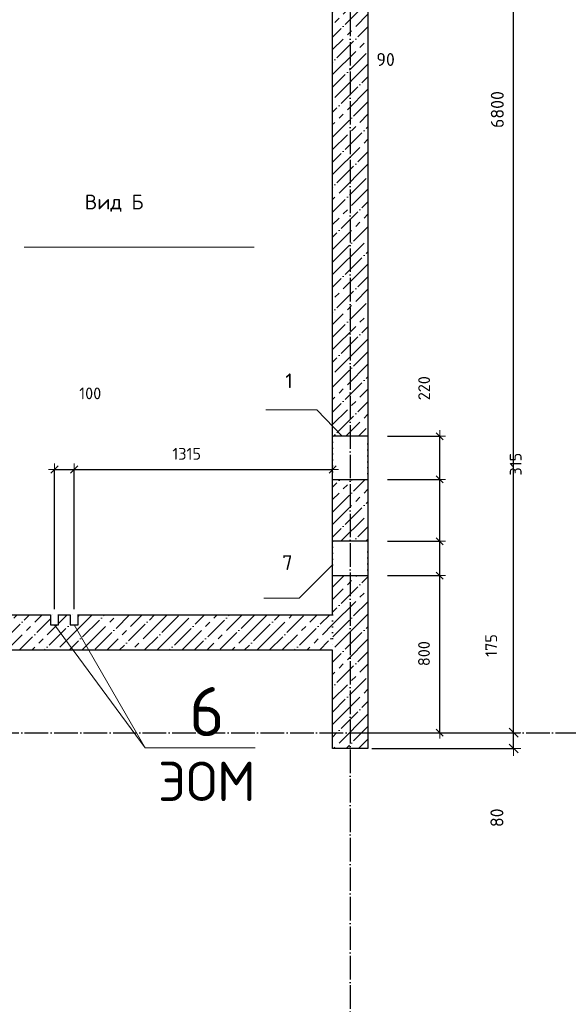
# Model space of a CAD drawing. Header units: millimetres. Extents: x 24180 to 116279, y -2337 to 52405.
# Tile 16 of 41: x 59098 to 61889, y 7017 to 12031. Entities that reach past the tile are written whole.
import ezdxf

# ---------------------------------------------------------------- set-up
doc = ezdxf.new("R2010")
doc.units = ezdxf.units.MM
doc.header["$PDMODE"] = 65
for name, pattern in [('______11', [150, 120, -15, 0, -15]), ('______5', [330, 240, -30, 30, -30]), ('______9', [30, 0, -30]), ('________', [0])]:
    doc.linetypes.add(name, pattern=pattern)
for name, color, linetype, lineweight in [('Standard', 7, 'Continuous', 25), ('Высотная отметка (отверстия)', 7, 'Continuous', 13), ('Размерная линия_ общее', 7, 'Continuous', 13), ('Размерная линия_ общее_1', 7, 'Continuous', 13), ('Стена_ общее', 7, 'Continuous', 35)]:
    doc.layers.add(name, color=color, linetype=linetype, lineweight=lineweight)
doc.layers.add('Осевая линия_ общее', color=7, linetype='______5', lineweight=13, true_color=0xa0a0a0)
doc.styles.add('ISOCPEUR', font='ISOCPEUR')
doc.dimstyles.new('DIMSTYLE_11', dxfattribs={"dimtxt": 66, "dimasz": 75, "dimexe": 0, "dimexo": 0, "dimgap": 33, "dimtad": 2, "dimdec": 0, "dimrnd": 5, "dimzin": 12, "dimdsep": 46, "dimtxsty": 'ISOCPEUR', "dimblk1": 'ALL_ML_STRICH', "dimblk2": 'ALL_ML_STRICH', "dimsah": 1, "dimcen": 0, "dimclrd": 7, "dimclre": 256, "dimclrt": 7, "dimadec": 0, "dimazin": 0, "dimtfac": 1, "dimtdec": 0, "dimtix": 1, "dimtmove": 2, "dimatfit": 3, "dimfxl": 0, "dimtvp": 1.2, "dimtzin": 0, "dimlwd": 0, "dimlwe": -3, "dimarcsym": 0})
doc.dimstyles.new('DIMSTYLE_13', dxfattribs={"dimtxt": 66, "dimasz": 75, "dimexe": 0, "dimexo": 0, "dimgap": 33, "dimtad": 0, "dimdec": 0, "dimrnd": 5, "dimzin": 12, "dimdsep": 46, "dimtxsty": 'ISOCPEUR', "dimblk1": 'ALL_ML_STRICH', "dimblk2": 'ALL_ML_STRICH', "dimsah": 1, "dimcen": 0, "dimclrd": 7, "dimclre": 256, "dimclrt": 7, "dimadec": 0, "dimazin": 0, "dimtfac": 1, "dimtdec": 0, "dimtix": 1, "dimtmove": 2, "dimatfit": 3, "dimfxl": 0, "dimtvp": 1.2, "dimtzin": 0, "dimlwd": 0, "dimlwe": -3, "dimarcsym": 0})
doc.dimstyles.new('DIMSTYLE_15', dxfattribs={"dimtxt": 60, "dimasz": 60, "dimexe": 0, "dimexo": 0, "dimgap": 30, "dimtad": 0, "dimdec": 0, "dimrnd": 5, "dimzin": 12, "dimdsep": 46, "dimtxsty": 'ISOCPEUR', "dimblk1": 'ALL_ML_STRICH', "dimblk2": 'ALL_ML_STRICH', "dimsah": 1, "dimcen": 0, "dimclrd": 7, "dimclre": 256, "dimclrt": 7, "dimadec": 0, "dimazin": 0, "dimtfac": 1, "dimtdec": 0, "dimtix": 1, "dimtmove": 2, "dimatfit": 3, "dimfxl": 0, "dimtzin": 0, "dimlwd": 0, "dimlwe": -3, "dimarcsym": 0})
doc.dimstyles.new('DIMSTYLE_5', dxfattribs={"dimtxt": 60, "dimasz": 60, "dimexe": 0, "dimexo": 0, "dimgap": 30, "dimtad": 2, "dimdec": 0, "dimrnd": 5, "dimzin": 12, "dimdsep": 46, "dimtxsty": 'ISOCPEUR', "dimblk1": 'ALL_ML_STRICH', "dimblk2": 'ALL_ML_STRICH', "dimsah": 1, "dimcen": 0, "dimclrd": 7, "dimclre": 256, "dimclrt": 7, "dimadec": 0, "dimazin": 0, "dimtfac": 1, "dimtdec": 0, "dimtix": 1, "dimtmove": 2, "dimatfit": 3, "dimfxl": 0, "dimtzin": 0, "dimlwd": 0, "dimlwe": -3, "dimarcsym": 0})
doc.dimstyles.new('DIMSTYLE_7', dxfattribs={"dimtxt": 60, "dimasz": 60, "dimexe": 0, "dimexo": 0, "dimgap": 30, "dimtad": 2, "dimdec": 0, "dimrnd": 5, "dimzin": 12, "dimdsep": 46, "dimtxsty": 'ISOCPEUR', "dimblk1": 'ALL_ML_STRICH', "dimblk2": 'ALL_ML_STRICH', "dimsah": 1, "dimcen": 0, "dimclrd": 7, "dimclre": 256, "dimclrt": 7, "dimadec": 0, "dimazin": 0, "dimtfac": 1, "dimtdec": 0, "dimtix": 1, "dimtmove": 2, "dimatfit": 3, "dimfxl": 0, "dimtvp": 1.2, "dimtzin": 0, "dimlwd": 0, "dimlwe": -3, "dimarcsym": 0})
doc.dimstyles.new('DIMSTYLE_9', dxfattribs={"dimtxt": 66, "dimasz": 75, "dimexe": 0, "dimexo": 0, "dimgap": 33, "dimtad": 2, "dimdec": 0, "dimrnd": 5, "dimzin": 12, "dimdsep": 46, "dimtxsty": 'ISOCPEUR', "dimblk1": 'ALL_ML_STRICH', "dimblk2": 'ALL_ML_STRICH', "dimsah": 1, "dimcen": 0, "dimclrd": 7, "dimclre": 256, "dimclrt": 7, "dimadec": 0, "dimazin": 0, "dimtfac": 1, "dimtdec": 0, "dimtix": 1, "dimtmove": 2, "dimatfit": 3, "dimfxl": 0, "dimtzin": 0, "dimlwd": 0, "dimlwe": -3, "dimarcsym": 0})
pattern_1 = [(45, (0, 0), (-63.63961, 63.63961), [120, -15, 0, -15]), (45, (-31.82, 31.82), (-63.63961, 63.63961), [240, -30, 30, -30])]

# ---------------------------------------------------------------- blocks, each defined once
blk = doc.blocks.new('ALL_ML_STRICH')
at = {"color": 0, "linetype": 'ByBlock', "lineweight": -2}
for p, q in [((-1, 0), (0.5, 0)), ((-0.3, -0.3), (0.3, 0.3)), ((0, -0.5), (0, 0.5))]:
    blk.add_line(p, q, dxfattribs=at)
blk = doc.blocks.new('*D247')
at = {"layer": 'DEFPOINTS', "color": 7, "linetype": 'Continuous', "lineweight": 13, "transparency": 33554687}
for p in [(59275, 9740.4), (59275, 9000), (59375, 9000)]:
    blk.add_point(p, dxfattribs=at)
at = {"layer": 'Размерная линия_ общее_1', "color": 253, "linetype": 'Continuous', "lineweight": -2, "true_color": 0xa0a0a0, "transparency": 33554687}
for p, q in [((59275, 9030), (59275, 9740.4)), ((59375, 9030), (59375, 9740.4))]:
    blk.add_line(p, q, dxfattribs=at)
at = {"layer": 'Размерная линия_ общее_1', "color": 7, "linetype": 'Continuous', "lineweight": -2, "transparency": 33554687}
blk.add_line((59275, 9740.4), (59375, 9740.4), dxfattribs=at)
at = {"layer": 'Размерная линия_ общее_1', "color": 7, "linetype": 'Continuous', "lineweight": 13, "transparency": 33554687, "xscale": 60, "yscale": 60, "zscale": 60, "rotation": 180}
blk.add_blockref('ALL_ML_STRICH', (59275, 9740.4), dxfattribs=at)
at = {"layer": 'Размерная линия_ общее_1', "color": 7, "linetype": 'Continuous', "lineweight": 13, "transparency": 33554687, "xscale": 60, "yscale": 60, "zscale": 60}
blk.add_blockref('ALL_ML_STRICH', (59375, 9740.4), dxfattribs=at)
at = {"layer": 'Размерная линия_ общее_1', "color": 7, "linetype": 'Continuous', "lineweight": 13, "transparency": 33554687, "insert": (59456.8, 10128), "char_height": 60, "width": 180, "attachment_point": 5, "style": 'ISOCPEUR'}
blk.add_mtext('\\A1;{100}', dxfattribs=at)
blk = doc.blocks.new('*D248')
at = {"layer": 'DEFPOINTS', "color": 7, "linetype": 'Continuous', "lineweight": 13, "transparency": 33554687}
for p in [(59375, 9740.4), (60690, 9285.5), (59375, 9000)]:
    blk.add_point(p, dxfattribs=at)
at = {"layer": 'Размерная линия_ общее_1', "color": 253, "linetype": 'Continuous', "lineweight": -2, "true_color": 0xa0a0a0, "transparency": 33554687}
for p, q in [((59375, 9030), (59375, 9740.4)), ((60690, 9255.5), (60690, 9740.4))]:
    blk.add_line(p, q, dxfattribs=at)
at = {"layer": 'Размерная линия_ общее_1', "color": 7, "linetype": 'Continuous', "lineweight": -2, "transparency": 33554687}
blk.add_line((59375, 9740.4), (60690, 9740.4), dxfattribs=at)
at = {"layer": 'Размерная линия_ общее_1', "color": 7, "linetype": 'Continuous', "lineweight": 13, "transparency": 33554687, "xscale": 60, "yscale": 60, "zscale": 60, "rotation": 180}
blk.add_blockref('ALL_ML_STRICH', (59375, 9740.4), dxfattribs=at)
at = {"layer": 'Размерная линия_ общее_1', "color": 7, "linetype": 'Continuous', "lineweight": 13, "transparency": 33554687, "xscale": 60, "yscale": 60, "zscale": 60}
blk.add_blockref('ALL_ML_STRICH', (60690, 9740.4), dxfattribs=at)
at = {"layer": 'Размерная линия_ общее_1', "color": 7, "linetype": 'Continuous', "lineweight": 13, "transparency": 33554687, "insert": (59947.5, 9820.4), "char_height": 60, "width": 240, "attachment_point": 5, "style": 'ISOCPEUR'}
blk.add_mtext('\\A1;{1315}', dxfattribs=at)
blk = doc.blocks.new('*D264')
at = {"layer": 'DEFPOINTS', "color": 7, "linetype": 'Continuous', "lineweight": 13, "transparency": 33554687}
for p in [(60690, 12557.8), (60780, 12394.5), (60690, 12106.9)]:
    blk.add_point(p, dxfattribs=at)
at = {"layer": 'Размерная линия_ общее', "color": 253, "linetype": 'Continuous', "lineweight": -2, "true_color": 0xa0a0a0, "transparency": 33554687}
for p, q in [((60690, 12537.8), (60690, 12106.9)), ((60780, 12106.9), (60780, 12106.9))]:
    blk.add_line(p, q, dxfattribs=at)
at = {"layer": 'Размерная линия_ общее', "color": 7, "linetype": 'Continuous', "lineweight": -2, "transparency": 33554687}
blk.add_line((60690, 12106.9), (60780, 12106.9), dxfattribs=at)
at = {"layer": 'Размерная линия_ общее', "color": 7, "linetype": 'Continuous', "lineweight": 13, "transparency": 33554687, "xscale": 75, "yscale": 75, "zscale": 75, "rotation": 180}
blk.add_blockref('ALL_ML_STRICH', (60690, 12106.9), dxfattribs=at)
at = {"layer": 'Размерная линия_ общее', "color": 7, "linetype": 'Continuous', "lineweight": 13, "transparency": 33554687, "xscale": 75, "yscale": 75, "zscale": 75}
blk.add_blockref('ALL_ML_STRICH', (60780, 12106.9), dxfattribs=at)
at = {"layer": 'Размерная линия_ общее', "color": 7, "linetype": 'Continuous', "lineweight": 13, "transparency": 33554687, "insert": (60959.7, 11828.1), "char_height": 66, "width": 132, "attachment_point": 5, "style": 'ISOCPEUR'}
blk.add_mtext('\\A1;{90}', dxfattribs=at)
blk = doc.blocks.new('*D312')
at = {"layer": 'DEFPOINTS', "color": 7, "linetype": 'Continuous', "lineweight": 13, "transparency": 33554687}
for p in [(60870, 8400), (60870, 8320), (61611.2, 8320)]:
    blk.add_point(p, dxfattribs=at)
at = {"layer": 'Размерная линия_ общее', "color": 253, "linetype": 'Continuous', "lineweight": -2, "true_color": 0xa0a0a0, "transparency": 33554687}
for p, q in [((60890, 8400), (61611.2, 8400)), ((60890, 8320), (61611.2, 8320))]:
    blk.add_line(p, q, dxfattribs=at)
at = {"layer": 'Размерная линия_ общее', "color": 7, "linetype": 'Continuous', "lineweight": -2, "transparency": 33554687}
blk.add_line((61611.2, 8320), (61611.2, 8400), dxfattribs=at)
at = {"layer": 'Размерная линия_ общее', "color": 7, "linetype": 'Continuous', "lineweight": 13, "transparency": 33554687, "xscale": 75, "yscale": 75, "zscale": 75}
for p, rotation in [((61611.2, 8400), 90), ((61611.2, 8320), 270)]:
    blk.add_blockref('ALL_ML_STRICH', p, dxfattribs=dict(at, rotation=rotation))
at = {"layer": 'Размерная линия_ общее', "color": 7, "linetype": 'Continuous', "lineweight": 13, "transparency": 33554687, "insert": (61526.1, 7967), "char_height": 66, "width": 132, "attachment_point": 5, "rotation": 90, "style": 'ISOCPEUR'}
blk.add_mtext('\\A1;{80}', dxfattribs=at)
blk = doc.blocks.new('*D313')
at = {"layer": 'DEFPOINTS', "color": 7, "linetype": 'Continuous', "lineweight": 13, "transparency": 33554687}
for p in [(60870, 15200), (60870, 8400), (61611.2, 8400)]:
    blk.add_point(p, dxfattribs=at)
at = {"layer": 'Размерная линия_ общее', "color": 253, "linetype": 'Continuous', "lineweight": -2, "true_color": 0xa0a0a0, "transparency": 33554687}
for p, q in [((60890, 15200), (61611.2, 15200)), ((60890, 8400), (61611.2, 8400))]:
    blk.add_line(p, q, dxfattribs=at)
at = {"layer": 'Размерная линия_ общее', "color": 7, "linetype": 'Continuous', "lineweight": -2, "transparency": 33554687}
blk.add_line((61611.2, 8400), (61611.2, 15200), dxfattribs=at)
at = {"layer": 'Размерная линия_ общее', "color": 7, "linetype": 'Continuous', "lineweight": 13, "transparency": 33554687, "xscale": 75, "yscale": 75, "zscale": 75}
for p, rotation in [((61611.2, 15200), 90), ((61611.2, 8400), 270)]:
    blk.add_blockref('ALL_ML_STRICH', p, dxfattribs=dict(at, rotation=rotation))
at = {"layer": 'Размерная линия_ общее', "color": 7, "linetype": 'Continuous', "lineweight": 13, "transparency": 33554687, "insert": (61528.2, 11573.3), "char_height": 66, "width": 264, "attachment_point": 5, "rotation": 90, "style": 'ISOCPEUR'}
blk.add_mtext('\\A1;{6800}', dxfattribs=at)
blk = doc.blocks.new('*D329')
at = {"layer": 'DEFPOINTS', "color": 7, "linetype": 'Continuous', "lineweight": 13, "transparency": 33554687}
for p in [(60870, 9200), (60870, 8400), (61235.2, 8400)]:
    blk.add_point(p, dxfattribs=at)
at = {"layer": 'Размерная линия_ общее_1', "color": 253, "linetype": 'Continuous', "lineweight": -2, "true_color": 0xa0a0a0, "transparency": 33554687}
for p, q in [((60970, 9200), (61235.2, 9200)), ((60970, 8400), (61235.2, 8400))]:
    blk.add_line(p, q, dxfattribs=at)
at = {"layer": 'Размерная линия_ общее_1', "color": 7, "linetype": 'Continuous', "lineweight": -2, "transparency": 33554687}
blk.add_line((61235.2, 8400), (61235.2, 9200), dxfattribs=at)
at = {"layer": 'Размерная линия_ общее_1', "color": 7, "linetype": 'Continuous', "lineweight": 13, "transparency": 33554687, "xscale": 60, "yscale": 60, "zscale": 60}
for p, rotation in [((61235.2, 9200), 90), ((61235.2, 8400), 270)]:
    blk.add_blockref('ALL_ML_STRICH', p, dxfattribs=dict(at, rotation=rotation))
at = {"layer": 'Размерная линия_ общее_1', "color": 7, "linetype": 'Continuous', "lineweight": 13, "transparency": 33554687, "insert": (61155.2, 8803), "char_height": 60, "width": 180, "attachment_point": 5, "rotation": 90, "style": 'ISOCPEUR'}
blk.add_mtext('\\A1;{800}', dxfattribs=at)
blk = doc.blocks.new('*D330')
at = {"layer": 'DEFPOINTS', "color": 7, "linetype": 'Continuous', "lineweight": 13, "transparency": 33554687}
for p in [(60870, 9375), (60870, 9200), (61235.2, 9200)]:
    blk.add_point(p, dxfattribs=at)
at = {"layer": 'Размерная линия_ общее_1', "color": 253, "linetype": 'Continuous', "lineweight": -2, "true_color": 0xa0a0a0, "transparency": 33554687}
for p, q in [((60970, 9375), (61235.2, 9375)), ((60970, 9200), (61235.2, 9200))]:
    blk.add_line(p, q, dxfattribs=at)
at = {"layer": 'Размерная линия_ общее_1', "color": 7, "linetype": 'Continuous', "lineweight": -2, "transparency": 33554687}
blk.add_line((61235.2, 9200), (61235.2, 9375), dxfattribs=at)
at = {"layer": 'Размерная линия_ общее_1', "color": 7, "linetype": 'Continuous', "lineweight": 13, "transparency": 33554687, "xscale": 60, "yscale": 60, "zscale": 60}
for p, rotation in [((61235.2, 9375), 90), ((61235.2, 9200), 270)]:
    blk.add_blockref('ALL_ML_STRICH', p, dxfattribs=dict(at, rotation=rotation))
at = {"layer": 'Размерная линия_ общее_1', "color": 7, "linetype": 'Continuous', "lineweight": 13, "transparency": 33554687, "insert": (61497.4, 8844.4), "char_height": 60, "width": 180, "attachment_point": 5, "rotation": 90, "style": 'ISOCPEUR'}
blk.add_mtext('\\A1;{175}', dxfattribs=at)
blk = doc.blocks.new('*D331')
at = {"layer": 'DEFPOINTS', "color": 7, "linetype": 'Continuous', "lineweight": 13, "transparency": 33554687}
for p in [(60870, 9690), (60870, 9375), (61235.2, 9375)]:
    blk.add_point(p, dxfattribs=at)
at = {"layer": 'Размерная линия_ общее_1', "color": 253, "linetype": 'Continuous', "lineweight": -2, "true_color": 0xa0a0a0, "transparency": 33554687}
for p, q in [((60970, 9690), (61235.2, 9690)), ((60970, 9375), (61235.2, 9375))]:
    blk.add_line(p, q, dxfattribs=at)
at = {"layer": 'Размерная линия_ общее_1', "color": 7, "linetype": 'Continuous', "lineweight": -2, "transparency": 33554687}
blk.add_line((61235.2, 9375), (61235.2, 9690), dxfattribs=at)
at = {"layer": 'Размерная линия_ общее_1', "color": 7, "linetype": 'Continuous', "lineweight": 13, "transparency": 33554687, "xscale": 60, "yscale": 60, "zscale": 60}
for p, rotation in [((61235.2, 9690), 90), ((61235.2, 9375), 270)]:
    blk.add_blockref('ALL_ML_STRICH', p, dxfattribs=dict(at, rotation=rotation))
at = {"layer": 'Размерная линия_ общее_1', "color": 7, "linetype": 'Continuous', "lineweight": 13, "transparency": 33554687, "insert": (61621.8, 9767.4), "char_height": 60, "width": 180, "attachment_point": 5, "rotation": 90, "style": 'ISOCPEUR'}
blk.add_mtext('\\A1;{315}', dxfattribs=at)
blk = doc.blocks.new('*D332')
at = {"layer": 'DEFPOINTS', "color": 7, "linetype": 'Continuous', "lineweight": 13, "transparency": 33554687}
for p in [(60870, 9910), (60870, 9690), (61235.2, 9690)]:
    blk.add_point(p, dxfattribs=at)
at = {"layer": 'Размерная линия_ общее_1', "color": 253, "linetype": 'Continuous', "lineweight": -2, "true_color": 0xa0a0a0, "transparency": 33554687}
for p, q in [((60970, 9910), (61235.2, 9910)), ((60970, 9690), (61235.2, 9690))]:
    blk.add_line(p, q, dxfattribs=at)
at = {"layer": 'Размерная линия_ общее_1', "color": 7, "linetype": 'Continuous', "lineweight": -2, "transparency": 33554687}
blk.add_line((61235.2, 9690), (61235.2, 9910), dxfattribs=at)
at = {"layer": 'Размерная линия_ общее_1', "color": 7, "linetype": 'Continuous', "lineweight": 13, "transparency": 33554687, "xscale": 60, "yscale": 60, "zscale": 60}
for p, rotation in [((61235.2, 9910), 90), ((61235.2, 9690), 270)]:
    blk.add_blockref('ALL_ML_STRICH', p, dxfattribs=dict(at, rotation=rotation))
at = {"layer": 'Размерная линия_ общее_1', "color": 7, "linetype": 'Continuous', "lineweight": 13, "transparency": 33554687, "insert": (61155.9, 10154.3), "char_height": 60, "width": 180, "attachment_point": 5, "rotation": 90, "style": 'ISOCPEUR'}
blk.add_mtext('\\A1;{220}', dxfattribs=at)

msp = doc.modelspace()

# ---------------------------------------------------------------- hatches: boundary and pattern name
at = {"layer": 'Стена_ общее', "linetype": 'Continuous', "lineweight": 18, "transparency": 33554687}
h = msp.add_hatch(dxfattribs=at)
h.set_pattern_fill('__________539', scale=30, style=0, pattern_type=2)
h.set_pattern_definition(pattern_1)
h.paths.add_polyline_path([(60870, 9910), (60870, 13045), (60690, 13045), (60690, 9910)], flags=0)
h = msp.add_hatch(dxfattribs=at)
h.set_pattern_fill('__________539', scale=30, style=0, pattern_type=2)
h.set_pattern_definition(pattern_1)
h.paths.add_polyline_path([(60870, 9375), (60870, 9690), (60690, 9690), (60690, 9375)], flags=0)
h = msp.add_hatch(dxfattribs=at)
h.set_pattern_fill('__________539', scale=30, style=0, pattern_type=2)
h.set_pattern_definition(pattern_1)
h.paths.add_polyline_path([(60870, 8320), (60870, 9200), (60690, 9200), (60690, 8320)], flags=0)
h = msp.add_hatch(dxfattribs=at)
h.set_pattern_fill('__________539', scale=30, style=0, pattern_type=2)
h.set_pattern_definition(pattern_1)
h.paths.add_polyline_path([(58160, 8820), (60690, 8820), (60690, 9000), (59395, 9000), (59395, 8950), (59355, 8950), (59355, 9000), (59295, 9000), (59295, 8950), (59255, 8950), (59255, 9000), (58160, 9000)], flags=0)

# ---------------------------------------------------------------- linework, layer by layer
at = {"color": 7, "linetype": 'Continuous', "lineweight": -3, "transparency": 33554687}
for p, q in [((60690, 9000), (60690, 13045)), ((60870, 13045), (60870, 8320)), ((58160, 9000), (59255, 9000)), ((59255, 9000), (59255, 8950)), ((59295, 8950), (59295, 9000)), ((59295, 9000), (59355, 9000)), ((59355, 9000), (59355, 8950)), ((59395, 8950), (59395, 9000)), ((59395, 9000), (60690, 9000)), ((59255, 8950), (59295, 8950)), ((59355, 8950), (59395, 8950)), ((60690, 8820), (58160, 8820)), ((60690, 8320), (60690, 8820)), ((60870, 8320), (60690, 8320))]:
    msp.add_line(p, q, dxfattribs=at)
at = {"color": 253, "linetype": '________', "lineweight": -3, "true_color": 0xababab, "transparency": 33554687}
for p, q in [((60870, 9910), (60690, 9910)), ((60690, 9690), (60870, 9690)), ((60870, 9375), (60690, 9375)), ((60690, 9200), (60870, 9200))]:
    msp.add_line(p, q, dxfattribs=at)
at = {"layer": 'Standard', "color": 7, "linetype": 'Continuous', "lineweight": 13, "transparency": 33554687}
msp.add_lwpolyline([(60690, 9255.5), (60520.3, 9085.8), (60340.3, 9085.8)], dxfattribs=at)
at = {"layer": 'Высотная отметка (отверстия)', "color": 7, "linetype": 'Continuous', "lineweight": 13, "transparency": 33554687}
msp.add_lwpolyline([(59375, 8950), (59735.5, 8322.6), (60295.5, 8322.6)], dxfattribs=at)
at = {"layer": 'Осевая линия_ общее', "color": 253, "linetype": '______11', "lineweight": -3, "true_color": 0xa0a0a0, "transparency": 33554687}
for p, q in [((60780, 16420), (60780, -2123)), ((24600, 8400), (70073.9, 8400))]:
    msp.add_line(p, q, dxfattribs=at)
at = {"layer": 'Осевая линия_ общее', "color": 7, "linetype": 'Continuous', "lineweight": 13, "transparency": 33554687}
for p, q in [((59121.3, 10872.8), (60291.3, 10872.8)), ((59275, 8950), (59735.5, 8322.6))]:
    msp.add_line(p, q, dxfattribs=at)
at = {"layer": 'Осевая линия_ общее', "color": 7, "linetype": 'Continuous', "lineweight": 18, "transparency": 33554687}
msp.add_lwpolyline([(60739.1, 9910), (60610, 10045.1), (60350, 10045.1)], dxfattribs=at)
at = {"layer": 'Стена_ общее', "color": 7, "linetype": '______9', "lineweight": -3, "transparency": 33554687}
for p, q in [((60690, 9910), (60690, 9690)), ((60690, 9910), (60690, 9690)), ((60870, 9690), (60870, 9910)), ((60870, 9690), (60870, 9910)), ((60690, 9375), (60690, 9200)), ((60690, 9375), (60690, 9200)), ((60870, 9200), (60870, 9375)), ((60870, 9200), (60870, 9375)), ((59295, 9000), (59255, 9000)), ((59395, 9000), (59355, 9000)), ((60690, 9000), (60690, 8820))]:
    msp.add_line(p, q, dxfattribs=at)

# ---------------------------------------------------------------- texts
at = {"layer": 'Standard', "color": 7, "linetype": 'Continuous', "lineweight": 13, "transparency": 33554687, "insert": (59578.5, 11096.5), "char_height": 75, "width": 305.526, "attachment_point": 5, "style": 'ISOCPEUR'}
msp.add_mtext('\\A1;{\\fISOCPEUR|i0|b0;\\H75.000000;\\W1.000000;\\C7;Вид Б}\\P', dxfattribs=at)
at = {"layer": 'Standard', "color": 7, "linetype": 'Continuous', "lineweight": 18, "transparency": 33554687, "char_height": 75, "attachment_point": 5, "style": 'ISOCPEUR'}
for s, insert, width in [('\\A1;{\\fISOCPEUR|i0|b0;\\H75.000000;\\W1.000000;\\C7;1}\\P', (60468.3, 10192.3), 58.333), ('\\A1;{\\fISOCPEUR|i0|b0;\\H75.000000;\\W1.000000;\\C7;7}\\P', (60460, 9266.3), 81.667)]:
    msp.add_mtext(s, dxfattribs=dict(at, insert=insert, width=width))
at = {"layer": 'Высотная отметка (отверстия)', "color": 7, "linetype": 'Continuous', "lineweight": 13, "transparency": 33554687, "style": 'ISOCPEUR'}
for s, insert, char_height, width, attachment_point in [('\\A1;{\\fISOCPEUR|i0|b0;\\H250.000000;\\W1.000000;\\C7;6}\\P', (60050.5, 8382.6), 75, 272.222, 8), ('\\A1;{\\fISOCPEUR|i0|b0;\\H200.000000;\\W1.000000;\\C7;ЭОМ}\\P', (60050.5, 8252.6), 60, 592.593, 2)]:
    msp.add_mtext(s, dxfattribs=dict(at, insert=insert, char_height=char_height, width=width, attachment_point=attachment_point))

# ---------------------------------------------------------------- dimensions: what is measured, and where the dimension line sits
at = {"layer": 'Размерная линия_ общее', "color": 7, "linetype": 'Continuous', "lineweight": 13, "transparency": 33554687}
for base, p1, p2, dimstyle, picture, middle in [((61611.2, 15200), (60890, 8400), (60890, 15200), 'DIMSTYLE_9', '*D313', (61528.2, 11573.3)), ((61611.2, 8400), (60890, 8320), (60890, 8400), 'DIMSTYLE_11', '*D312', (61526.1, 7967))]:
    dim = msp.add_linear_dim(base=base, p1=p1, p2=p2, angle=90, dimstyle=dimstyle, override={"dimpost": '<>', "dimclrd": 7, "dimclre": 253, "dimclrt": 7, "dimlwd": 0, "dimlwe": 65533}, dxfattribs=at)
    dim.commit()
    dim.dimension.update_dxf_attribs({"geometry": picture, "text_midpoint": middle, "dimtype": 160})
dim = msp.add_linear_dim(base=(60780, 12106.9), p1=(60690, 12537.8), p2=(60780, 12106.9), dimstyle='DIMSTYLE_13', override={"dimpost": '<>', "dimclrd": 7, "dimclre": 253, "dimclrt": 7, "dimlwd": 0, "dimlwe": 65533}, dxfattribs=at)
dim.commit()
dim.dimension.update_dxf_attribs({"geometry": '*D264', "text_midpoint": (60959.7, 11828.1), "dimtype": 160})
at = {"layer": 'Размерная линия_ общее_1', "color": 7, "linetype": 'Continuous', "lineweight": 13, "transparency": 33554687}
for base, p1, p2, dimstyle, picture, middle in [((61235.2, 9910), (60970, 9690), (60970, 9910), 'DIMSTYLE_5', '*D332', (61155.9, 10154.3)), ((61235.2, 9690), (60970, 9375), (60970, 9690), 'DIMSTYLE_15', '*D331', (61621.8, 9767.4)), ((61235.2, 9375), (60970, 9200), (60970, 9375), 'DIMSTYLE_15', '*D330', (61497.4, 8844.4)), ((61235.2, 9200), (60970, 8400), (60970, 9200), 'DIMSTYLE_5', '*D329', (61155.2, 8803))]:
    dim = msp.add_linear_dim(base=base, p1=p1, p2=p2, angle=90, dimstyle=dimstyle, override={"dimpost": '<>', "dimclrd": 7, "dimclre": 253, "dimclrt": 7, "dimlwd": 0, "dimlwe": 65533}, dxfattribs=at)
    dim.commit()
    dim.dimension.update_dxf_attribs({"geometry": picture, "text_midpoint": middle, "dimtype": 160})
for base, p1, p2, dimstyle, picture, middle in [((59375, 9740.4), (59275, 9030), (59375, 9030), 'DIMSTYLE_7', '*D247', (59456.8, 10128)), ((60690, 9740.4), (59375, 9030), (60690, 9255.5), 'DIMSTYLE_5', '*D248', (59947.5, 9820.4))]:
    dim = msp.add_linear_dim(base=base, p1=p1, p2=p2, dimstyle=dimstyle, override={"dimpost": '<>', "dimclrd": 7, "dimclre": 253, "dimclrt": 7, "dimlwd": 0, "dimlwe": 65533}, dxfattribs=at)
    dim.commit()
    dim.dimension.update_dxf_attribs({"geometry": picture, "text_midpoint": middle, "dimtype": 160})

doc.saveas('drawing.dxf')
